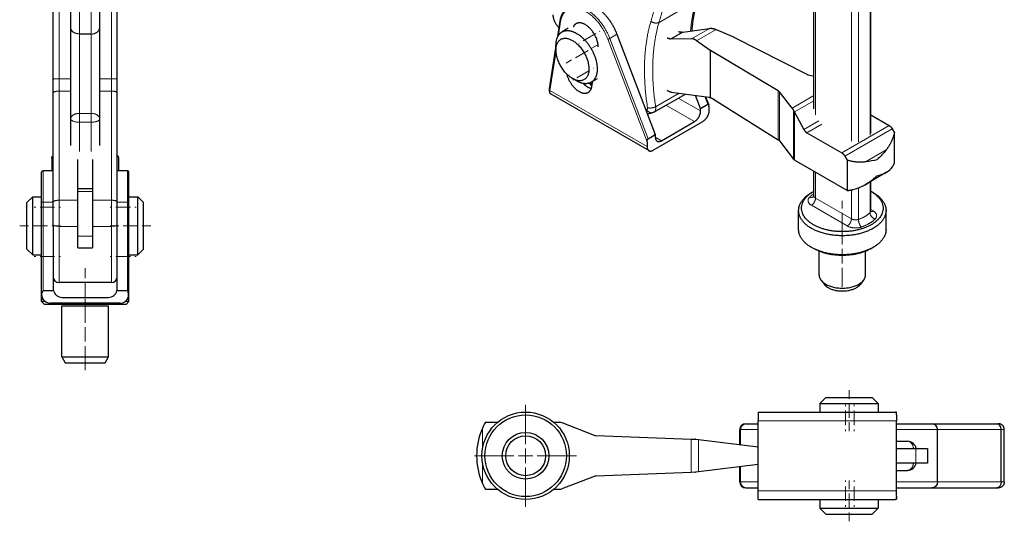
# Model space of a CAD drawing. Header units: millimetres. Extents: x 12 to 1167, y 3 to 830.
# Tile 5 of 6: x 829 to 1167, y 460 to 632. Entities that reach past the tile are written whole.
import ezdxf

# ---------------------------------------------------------------- set-up
doc = ezdxf.new("R2010")
doc.units = ezdxf.units.MM
doc.header["$MEASUREMENT"] = 0
doc.layers.add('Layer0000', color=7, linetype='Continuous', lineweight=20)

# ---------------------------------------------------------------- blocks, each defined once
blk = doc.blocks.new('DimBlk207')
at = {"layer": 'Layer0000', "color": 5, "linetype": 'Continuous', "lineweight": 5, "true_color": 0x0000ff}
for p, q in [((851.24, 543.43), (851.24, 546.93)), ((851.24, 536.93), (851.24, 541.93)), ((851.24, 535.43), (851.24, 531.93))]:
    blk.add_line(p, q, dxfattribs=at)
blk = doc.blocks.new('DimBlk208')
at = {"layer": 'Layer0000', "color": 5, "linetype": 'Continuous', "lineweight": 5, "true_color": 0x0000ff}
for p, q in [((851.24, 528.18), (851.24, 536.43)), ((851.24, 521.68), (851.24, 526.68)), ((851.24, 520.18), (851.24, 511.93))]:
    blk.add_line(p, q, dxfattribs=at)
blk = doc.blocks.new('DimBlk209')
at = {"layer": 'Layer0000', "color": 5, "linetype": 'Continuous', "lineweight": 5, "true_color": 0x0000ff}
for p, q in [((862.74, 561.43), (859.74, 561.43)), ((864.24, 561.43), (869.24, 561.43)), ((870.74, 561.43), (873.74, 561.43))]:
    blk.add_line(p, q, dxfattribs=at)
blk = doc.blocks.new('DimBlk210')
at = {"layer": 'Layer0000', "color": 5, "linetype": 'Continuous', "lineweight": 5, "true_color": 0x0000ff}
for p, q in [((831.74, 561.43), (828.74, 561.43)), ((833.24, 561.43), (838.24, 561.43)), ((839.74, 561.43), (842.74, 561.43))]:
    blk.add_line(p, q, dxfattribs=at)
blk = doc.blocks.new('DimBlk211')
at = {"layer": 'Layer0000', "color": 5, "linetype": 'Continuous', "lineweight": 5, "true_color": 0x0000ff}
for p, q in [((860.24, 567.89), (859.74, 567.89)), ((861.74, 567.89), (866.74, 567.89)), ((868.24, 567.89), (868.74, 567.89))]:
    blk.add_line(p, q, dxfattribs=at)
blk = doc.blocks.new('DimBlk212')
at = {"layer": 'Layer0000', "color": 5, "linetype": 'Continuous', "lineweight": 5, "true_color": 0x0000ff}
for p, q in [((834.24, 567.89), (833.74, 567.89)), ((835.74, 567.89), (840.74, 567.89)), ((842.24, 567.89), (842.74, 567.89))]:
    blk.add_line(p, q, dxfattribs=at)
blk = doc.blocks.new('DimBlk213')
at = {"layer": 'Layer0000', "color": 5, "linetype": 'Continuous', "lineweight": 5, "true_color": 0x0000ff}
for p, q in [((860.24, 550.89), (859.74, 550.89)), ((861.74, 550.89), (866.74, 550.89)), ((868.24, 550.89), (868.74, 550.89))]:
    blk.add_line(p, q, dxfattribs=at)
blk = doc.blocks.new('DimBlk214')
at = {"layer": 'Layer0000', "color": 5, "linetype": 'Continuous', "lineweight": 5, "true_color": 0x0000ff}
for p, q in [((834.24, 550.89), (833.74, 550.89)), ((835.74, 550.89), (840.74, 550.89)), ((842.24, 550.89), (842.74, 550.89))]:
    blk.add_line(p, q, dxfattribs=at)
blk = doc.blocks.new('ViewBlk37')
at = {"color": 7, "linetype": 'Continuous', "lineweight": 30}
for p, q in [((840.24, 611.83), (840.24, 652.46)), ((862.24, 611.83), (862.24, 652.46)), ((846.24, 629.52), (846.24, 638.27)), ((856.24, 629.52), (856.24, 638.27)), ((846.24, 598.15), (846.24, 629.52)), ((856.24, 598.15), (856.24, 629.52)), ((853.24, 627.3), (849.24, 627.3)), ((840.24, 607.1), (840.24, 611.83)), ((862.24, 607.1), (862.24, 611.83)), ((840.24, 569.57), (840.24, 607.1)), ((862.24, 569.57), (862.24, 607.1)), ((846.24, 588.99), (846.24, 598.15)), ((856.24, 588.99), (856.24, 598.15)), ((839.74, 584.7), (839.74, 584.74)), ((840.18, 585.4), (840.24, 585.4)), ((840.2, 585.4), (840.18, 585.4)), ((840.24, 585.4), (840.2, 585.4)), ((862.24, 585.4), (862.29, 585.4)), ((862.28, 585.4), (862.24, 585.4)), ((862.29, 585.4), (862.28, 585.4)), ((862.74, 584.7), (862.74, 584.74)), ((839.74, 584.7), (839.74, 580.34)), ((848.74, 574.23), (848.74, 584.2)), ((853.74, 584.2), (853.74, 574.23)), ((862.74, 580.34), (862.74, 584.7)), ((836.24, 569.51), (836.24, 579.84)), ((840.24, 580.34), (836.74, 580.34)), ((865.74, 580.34), (862.24, 580.34)), ((866.24, 569.51), (866.24, 579.84)), ((833.24, 571.43), (831.24, 569.43)), ((833.24, 571.43), (836.24, 571.43)), ((833.24, 561.43), (833.24, 571.43)), ((848.74, 574.23), (853.74, 574.23)), ((848.74, 573.23), (848.74, 574.23)), ((848.74, 557.93), (848.74, 573.23)), ((853.74, 574.23), (853.74, 573.23)), ((853.74, 573.23), (853.74, 557.93)), ((866.24, 571.43), (869.24, 571.43)), ((869.24, 571.43), (871.24, 569.43)), ((869.24, 561.43), (869.24, 571.43)), ((831.24, 561.43), (831.24, 569.43)), ((836.24, 537.89), (836.24, 569.51)), ((840.24, 561.81), (840.24, 569.57)), ((862.24, 539.89), (862.24, 569.57)), ((866.24, 537.89), (866.24, 569.51)), ((871.24, 561.43), (871.24, 569.43)), ((831.24, 553.43), (831.24, 561.43)), ((833.24, 551.43), (833.24, 561.43)), ((840.24, 561.81), (840.24, 539.89)), ((869.24, 551.43), (869.24, 561.43)), ((871.24, 553.43), (871.24, 561.43)), ((848.74, 553.93), (848.74, 557.93)), ((853.74, 557.93), (853.74, 553.93)), ((833.24, 551.43), (831.24, 553.43)), ((833.24, 551.43), (836.24, 551.43)), ((848.74, 553.93), (853.74, 553.93)), ((866.24, 551.43), (869.24, 551.43)), ((869.24, 551.43), (871.24, 553.43)), ((840.31, 543.43), (840.24, 543.43)), ((860.24, 541.97), (842.24, 541.97)), ((862.24, 543.43), (862.16, 543.43)), ((836.24, 535.43), (836.24, 537.89)), ((840.35, 539.09), (836.74, 539.09)), ((865.74, 539.09), (862.13, 539.09)), ((866.24, 535.43), (866.24, 537.89)), ((836.24, 535.43), (837.24, 534.43)), ((837.53, 535.43), (836.24, 535.43)), ((865.24, 534.43), (837.24, 534.43)), ((863.24, 534.89), (839.24, 534.89)), ((843.24, 536.89), (859.24, 536.89)), ((866.24, 535.43), (864.95, 535.43)), ((865.24, 534.43), (866.24, 535.43)), ((843.24, 516.43), (843.24, 533.93)), ((843.24, 533.93), (859.24, 533.93)), ((859.24, 516.43), (859.24, 533.93)), ((843.24, 516.43), (844.39, 514.43)), ((843.24, 516.43), (859.24, 516.43)), ((844.39, 514.43), (858.08, 514.43)), ((858.08, 514.43), (859.24, 516.43))]:
    blk.add_line(p, q, dxfattribs=at)
at = {"color": 7, "linetype": 'Continuous', "lineweight": 5}
for p, q in [((842.24, 611.88), (842.24, 651.43)), ((860.24, 611.88), (860.24, 651.43)), ((849.24, 627.3), (849.24, 636.13)), ((853.24, 627.3), (853.24, 636.13)), ((849.24, 600.05), (849.24, 627.3)), ((853.24, 600.05), (853.24, 627.3)), ((846.24, 611.88), (842.24, 611.88)), ((842.24, 607.7), (842.24, 611.88)), ((860.24, 611.88), (856.24, 611.88)), ((860.24, 607.7), (860.24, 611.88)), ((846.24, 607.7), (842.24, 607.7)), ((842.24, 570.23), (842.24, 607.7)), ((860.24, 607.7), (856.24, 607.7)), ((860.24, 570.23), (860.24, 607.7)), ((849.24, 597.02), (849.24, 600.05)), ((853.24, 600.05), (849.24, 600.05)), ((853.24, 597.02), (853.24, 600.05)), ((849.24, 586.99), (849.24, 597.02)), ((853.24, 597.02), (849.24, 597.02)), ((853.24, 586.99), (853.24, 597.02)), ((839.87, 585.23), (839.87, 580.34)), ((840.2, 585.4), (840.24, 585.4)), ((862.24, 585.4), (862.28, 585.4)), ((862.6, 580.34), (862.6, 585.23)), ((836.74, 569.6), (836.74, 580.34)), ((865.74, 569.6), (865.74, 580.34)), ((848.74, 573.23), (853.74, 573.23)), ((836.74, 539.09), (836.74, 569.6)), ((840.24, 569.6), (836.74, 569.6)), ((848.74, 570.23), (842.24, 570.23)), ((842.24, 561.27), (842.24, 570.23)), ((860.24, 570.23), (853.74, 570.23)), ((860.24, 561.27), (860.24, 570.23)), ((865.74, 569.6), (862.24, 569.6)), ((865.74, 539.09), (865.74, 569.6)), ((848.74, 561.27), (842.24, 561.27)), ((842.24, 541.97), (842.24, 561.27)), ((860.24, 561.27), (853.74, 561.27)), ((860.24, 541.97), (860.24, 561.27)), ((848.74, 557.93), (853.74, 557.93))]:
    blk.add_line(p, q, dxfattribs=at)
at = {"color": 7, "linetype": 'Continuous', "lineweight": 30}
for centre, radius, start, end in [((836.74, 579.84), 0.5, 90, 180), ((865.74, 579.84), 0.5, 0, 90), ((842.24, 543.97), 2, 180, 270), ((860.24, 543.97), 2, 270, 0), ((839.24, 537.89), 3, 180, 228.0444), ((843.24, 539.89), 3, 180, 195.466), ((843.24, 539.89), 3, 195.466, 270), ((859.24, 539.89), 3, 270, 344.534), ((859.24, 539.89), 3, 344.534, 0), ((863.24, 537.89), 3, 311.9556, 0), ((839.24, 537.89), 3, 228.0444, 270), ((863.24, 537.89), 3, 270, 311.9556)]:
    blk.add_arc(centre, radius, start, end, dxfattribs=at)
for points in [[(849.24, 627.3), (847.58, 627.3), (846.24, 628.3), (846.24, 629.52)], [(853.24, 627.3), (854.9, 627.3), (856.24, 628.3), (856.24, 629.52)], [(839.74, 584.74), (839.74, 584.96), (839.78, 585.12), (839.87, 585.23)], [(862.74, 584.74), (862.73, 584.96), (862.7, 585.12), (862.6, 585.23)], [(837.23, 535.66), (836.59, 536.24), (836.24, 537.1), (836.35, 537.95)], [(865.24, 535.66), (865.88, 536.24), (866.24, 537.1), (866.13, 537.95)]]:
    blk.add_open_spline(points, degree=3, dxfattribs=at)
at = {"color": 7, "linetype": 'Continuous', "lineweight": 5}
for points, weights in [([(840.24, 611.83), (840.24, 611.88), (842.24, 611.88)], [1, 0.707106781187, 1]), ([(862.24, 611.83), (862.24, 611.88), (860.24, 611.88)], [1, 0.707106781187, 1]), ([(840.24, 607.1), (840.24, 607.7), (842.24, 607.7)], [1, 0.707106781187, 1]), ([(862.24, 607.1), (862.24, 607.7), (860.24, 607.7)], [1, 0.707106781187, 1]), ([(846.24, 598.15), (846.24, 600.05), (849.24, 600.05)], [1, 0.707106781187, 1]), ([(856.24, 598.15), (856.24, 600.05), (853.24, 600.05)], [1, 0.707106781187, 1]), ([(846.24, 598.15), (846.24, 597.02), (849.24, 597.02)], [1, 0.707106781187, 1]), ([(856.24, 598.15), (856.24, 597.02), (853.24, 597.02)], [1, 0.707106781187, 1]), ([(836.24, 569.51), (836.24, 569.6), (836.74, 569.6)], [1, 0.707106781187, 1]), ([(840.24, 569.57), (840.24, 570.23), (842.24, 570.23)], [1, 0.707106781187, 1]), ([(862.24, 569.57), (862.24, 570.23), (860.24, 570.23)], [1, 0.707106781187, 1]), ([(866.24, 569.51), (866.24, 569.6), (865.74, 569.6)], [1, 0.707106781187, 1]), ([(840.24, 561.81), (840.24, 561.27), (842.24, 561.27)], [1, 0.707106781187, 1]), ([(862.24, 561.81), (862.24, 561.27), (860.24, 561.27)], [1, 0.707106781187, 1]), ([(836.24, 537.89), (836.24, 537.92), (836.35, 537.95)], [1, 0.873198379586, 0.856188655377]), ([(866.24, 537.89), (866.24, 537.92), (866.13, 537.95)], [1, 0.873198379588, 0.856188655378])]:
    blk.add_rational_spline(points, weights, degree=2, dxfattribs=at)
at = {"color": 7, "linetype": 'Continuous', "lineweight": 30}
for points, weights in [([(840.18, 585.4), (840.02, 585.4), (839.87, 585.23)], [0.995078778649, 0.953741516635, 0.954473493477]), ([(862.6, 585.23), (862.46, 585.4), (862.29, 585.4)], [0.954473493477, 0.953741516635, 0.995078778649])]:
    blk.add_rational_spline(points, weights, degree=2, dxfattribs=at)
for points in [[(836.35, 537.95), (836.38, 538.22), (836.52, 538.92), (836.67, 539.08), (836.74, 539.09)], [(866.13, 537.95), (866.09, 538.22), (865.96, 538.92), (865.8, 539.08), (865.74, 539.09)]]:
    blk.add_open_spline(points, degree=3, knots=[0, 0, 0, 0, 1, 1.248732, 1.248732, 1.248732, 1.248732], dxfattribs=at)
for name in ['DimBlk212', 'DimBlk211', 'DimBlk210', 'DimBlk209', 'DimBlk214', 'DimBlk213', 'DimBlk207', 'DimBlk208']:
    blk.add_blockref(name, (0, 0))
blk = doc.blocks.new('DimBlk215')
at = {"layer": 'Layer0000', "color": 5, "linetype": 'Continuous', "lineweight": 5, "true_color": 0x0000ff}
for p, q in [((1111.12, 567.44), (1111.12, 570.02)), ((1111.12, 560.94), (1111.12, 565.94)), ((1111.12, 559.44), (1111.12, 556.86))]:
    blk.add_line(p, q, dxfattribs=at)
blk = doc.blocks.new('DimBlk216')
at = {"layer": 'Layer0000', "color": 5, "linetype": 'Continuous', "lineweight": 5, "true_color": 0x0000ff}
for p, q in [((1111.12, 554.99), (1111.12, 561.45)), ((1111.12, 548.49), (1111.12, 553.49)), ((1111.12, 546.99), (1111.12, 540.53))]:
    blk.add_line(p, q, dxfattribs=at)
blk = doc.blocks.new('DimBlk217')
at = {"layer": 'Layer0000', "color": 5, "linetype": 'Continuous', "lineweight": 5, "true_color": 0x0000ff}
for p, q in [((1026.46, 627.44), (1022.13, 624.94)), ((1027.76, 628.19), (1027.87, 628.26)), ((1020.83, 624.19), (1020.71, 624.13))]:
    blk.add_line(p, q, dxfattribs=at)
blk = doc.blocks.new('DimBlk218')
at = {"layer": 'Layer0000', "color": 5, "linetype": 'Continuous', "lineweight": 5, "true_color": 0x0000ff}
for p, q in [((1025.64, 615.54), (1025.75, 615.6)), ((1024.34, 614.79), (1020.01, 612.29)), ((1018.71, 611.54), (1018.59, 611.47))]:
    blk.add_line(p, q, dxfattribs=at)
blk = doc.blocks.new('DimBlk219')
at = {"layer": 'Layer0000', "color": 5, "linetype": 'Continuous', "lineweight": 5, "true_color": 0x0000ff}
for p, q in [((1025.13, 622.39), (1027.01, 623.48)), ((1023.83, 621.64), (1019.5, 619.14)), ((1018.2, 618.39), (1016.32, 617.3))]:
    blk.add_line(p, q, dxfattribs=at)
blk = doc.blocks.new('ViewBlk38')
at = {"color": 7, "linetype": 'Continuous', "lineweight": 30}
for p, q in [((1101.34, 601.59), (1101.34, 782.42)), ((1120.89, 593.16), (1120.89, 777.2)), ((1013.43, 626.41), (1014.29, 631.86)), ((1017.02, 629.25), (1014.9, 628.03)), ((1056.36, 627.93), (1065.49, 629.23)), ((1067.76, 628.86), (1073.79, 626.28)), ((1033.76, 627.2), (1046.92, 592.75)), ((1056.36, 627.93), (1052.17, 625.51)), ((1059.3, 625.66), (1052.17, 625.51)), ((1073.91, 626.23), (1098.99, 613.46)), ((1010.63, 608.51), (1012.83, 622.54)), ((1012.83, 621.82), (1012.83, 623.45)), ((1065.79, 621.67), (1061.08, 625.01)), ((1089.14, 607.77), (1065.9, 621.6)), ((1019.9, 611.2), (1018.48, 612.02)), ((1027.02, 611.93), (1024.9, 610.71)), ((1099.54, 613.26), (1101.34, 612.84)), ((1025.15, 609.29), (1025.43, 611.02)), ((1044.71, 587.26), (1011.14, 606.65)), ((1046.46, 600.48), (1057.25, 606.7)), ((1052.48, 607.36), (1065.25, 605.61)), ((1062.48, 601.73), (1060.76, 606.22)), ((1064.18, 605.75), (1065.24, 602.99)), ((1093.94, 601.88), (1089.5, 607.46)), ((1062.48, 601.73), (1064.95, 603.16)), ((1062.48, 600.88), (1062.48, 601.73)), ((1065.3, 602.53), (1065.3, 600.88)), ((1066.91, 604.95), (1089.14, 590.99)), ((1046.46, 600.48), (1046.08, 600.3)), ((1094.72, 600.48), (1094.69, 600.53)), ((1094.72, 600.48), (1097.91, 594.55)), ((1120.89, 599.52), (1127.22, 595.87)), ((1046.21, 587.41), (1063.18, 597.21)), ((1049.04, 590.68), (1060.36, 597.21)), ((1044.45, 591.32), (1046.92, 592.75)), ((1046.92, 592.75), (1046.92, 591.9)), ((1098.96, 593.4), (1110.95, 586.48)), ((1128.25, 594.75), (1129.02, 593.34)), ((1129.02, 582.91), (1129.02, 593.34)), ((1044.09, 590.29), (1044.09, 588.63)), ((1089.5, 590.67), (1094.31, 584.37)), ((1111.99, 585.36), (1112.76, 583.96)), ((1112.76, 573.52), (1094.72, 584.02)), ((1112.76, 583.96), (1112.76, 573.52)), ((1101.34, 571.77), (1101.34, 580.17)), ((1126.29, 579.83), (1118.92, 575.57)), ((1120.89, 566.54), (1120.89, 576.71)), ((1100.51, 572.83), (1101.22, 573.24)), ((1120.89, 573.31), (1121.01, 573.24)), ((1121.72, 572.83), (1121.01, 573.24)), ((1096.12, 560.17), (1096.12, 566.7)), ((1120.97, 566.26), (1120.96, 566.26)), ((1126.12, 560.17), (1126.12, 566.7)), ((1101.22, 553.64), (1100.51, 554.05)), ((1103.12, 544.66), (1103.12, 552.72)), ((1119.12, 544.66), (1119.12, 552.72)), ((1121.72, 554.05), (1121.01, 553.64)), ((1103.81, 542.77), (1104.87, 541.41)), ((1118.42, 542.77), (1117.36, 541.41))]:
    blk.add_line(p, q, dxfattribs=at)
at = {"color": 7, "linetype": 'Continuous', "lineweight": 5}
for p, q in [((1101.92, 599.5), (1101.92, 781.61)), ((1114.23, 590.47), (1114.23, 774.5)), ((1116.65, 590.29), (1116.65, 774.32)), ((1120.62, 592.58), (1120.62, 776.62)), ((1048.2, 631.3), (1060.93, 638.65)), ((1013.69, 626.86), (1014.43, 631.58)), ((1065.49, 629.23), (1059.3, 625.66)), ((1067.76, 628.86), (1061.08, 625.01)), ((1030.63, 625.54), (1044.09, 590.29)), ((1031.29, 625.77), (1033.76, 627.2)), ((1031.29, 625.77), (1044.45, 591.32)), ((1010.72, 607.9), (1012.84, 621.42)), ((1065.79, 605.47), (1065.79, 621.67)), ((1065.9, 605.43), (1065.9, 621.6)), ((1044.09, 588.63), (1010.72, 607.9)), ((1047.04, 602.35), (1055.1, 607)), ((1062.48, 600.88), (1054.82, 605.3)), ((1063.95, 605.79), (1064.95, 603.16)), ((1089.14, 590.99), (1089.14, 607.77)), ((1089.5, 590.67), (1089.5, 607.46)), ((1101.34, 606.15), (1093.94, 601.88)), ((1060.36, 597.21), (1050.58, 602.85)), ((1101.34, 604.36), (1094.69, 600.53)), ((1094.31, 584.37), (1094.31, 601.26)), ((1094.72, 584.02), (1094.72, 600.48)), ((1103, 597.49), (1097.91, 594.55)), ((1104.05, 596.34), (1098.96, 593.4)), ((1127.22, 595.87), (1110.95, 586.48)), ((1049.04, 590.68), (1046.92, 591.9)), ((1128.25, 594.75), (1111.99, 585.36)), ((1126.16, 587.49), (1119.13, 583.42)), ((1101.92, 570.95), (1101.92, 579.83)), ((1120.62, 565.96), (1120.62, 576.55)), ((1114.23, 563.85), (1114.23, 573.79)), ((1116.65, 563.66), (1116.65, 574.47)), ((1100.51, 568.5), (1112.81, 561.4)), ((1101.92, 570.95), (1114.23, 563.85)), ((1121.72, 566.54), (1120.89, 567.02))]:
    blk.add_line(p, q, dxfattribs=at)
for points, weights in [([(1049.77, 648.01), (1047.79, 639.7), (1045.43, 631.73)], [1, 0.999713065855, 1]), ([(1052.56, 647.65), (1050.58, 639.3), (1048.2, 631.3)], [1, 0.999713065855, 1]), ([(1060.93, 638.65), (1059.5, 633.85), (1059.01, 628.31)], [1, 0.988839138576, 0.986396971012]), ([(1014.43, 631.58), (1014.26, 631.71), (1014.29, 631.86)], [1, 0.836441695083, 0.855552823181]), ([(1045.43, 631.73), (1041.62, 618.89), (1044.24, 602.01)], [1, 0.971425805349, 1]), ([(1045.43, 631.73), (1046.79, 630.48), (1048.2, 631.3)], [1, 0.707106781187, 1]), ([(1048.2, 631.3), (1044.49, 618.8), (1047.04, 602.35)], [1, 0.971425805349, 1]), ([(1030.63, 625.54), (1030.93, 625.56), (1031.29, 625.77)], [1, 0.707106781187, 1]), ([(1025.25, 609.93), (1024.97, 610.26), (1024.69, 610.6)], [0.966202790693, 0.96325790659, 0.960645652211]), ([(1010.72, 607.9), (1010.6, 607.99), (1010.58, 608.11)], [1, 0.873198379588, 0.856188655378]), ([(1044.24, 602.01), (1044.32, 601.48), (1043.99, 601.37)], [1, 0.856417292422, 1]), ([(1044.24, 602.01), (1045.63, 601.53), (1047.04, 602.35)], [1, 0.707106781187, 1]), ([(1047.04, 602.35), (1047.26, 600.94), (1046.46, 600.48)], [1, 0.870829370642, 0.974069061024]), ([(1043.99, 601.37), (1043.83, 601.31), (1043.67, 601.26)], [1, 0.997018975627, 0.9941863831]), ([(1043.99, 601.37), (1044.76, 599.83), (1046.08, 600.3)], [1, 0.736749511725, 0.946714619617]), ([(1099.88, 571.3), (1098.33, 569.76), (1100.51, 568.5)], [1, 0.792324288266, 1]), ([(1101.34, 572.47), (1100.51, 571.92), (1099.88, 571.3)], [0.984470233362, 0.987618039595, 1]), ([(1099.88, 571.3), (1100.75, 571), (1101.26, 571.49)], [1, 0.828036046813, 0.857999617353]), ([(1101.34, 571.77), (1101.34, 571.29), (1101.92, 570.95)], [0.899913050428, 0.876426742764, 1]), ([(1100.51, 568.5), (1101.92, 569.32), (1101.92, 570.95)], [1, 0.707106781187, 1]), ([(1116.65, 563.66), (1119.16, 564.51), (1120.62, 565.96)], [1, 0.966794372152, 1]), ([(1120.62, 565.96), (1120.89, 566.23), (1120.89, 566.54)], [1, 0.915897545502, 0.899913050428]), ([(1122.35, 563.75), (1120.62, 564.33), (1120.62, 565.96)], [1, 0.707106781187, 1]), ([(1121.72, 566.54), (1121.28, 566.29), (1120.92, 566.37)], [1, 0.885504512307, 0.860524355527]), ([(1122.35, 563.75), (1123.9, 565.28), (1121.72, 566.54)], [1, 0.792324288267, 1]), ([(1112.81, 561.4), (1114.23, 562.21), (1114.23, 563.85)], [1, 0.707106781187, 1]), ([(1112.81, 561.4), (1114.99, 560.14), (1117.65, 561.03)], [1, 0.792324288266, 1]), ([(1114.23, 563.85), (1115.32, 563.22), (1116.65, 563.66)], [1, 0.792324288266, 1]), ([(1117.65, 561.03), (1116.65, 562.03), (1116.65, 563.66)], [1, 0.707106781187, 1]), ([(1117.65, 561.03), (1120.62, 562.03), (1122.35, 563.75)], [1, 0.966794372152, 1])]:
    blk.add_rational_spline(points, weights, degree=2, dxfattribs=at)
at = {"color": 7, "linetype": 'Continuous', "lineweight": 30}
for points, degree, knots in [([(1059.53, 628.38), (1059.84, 632.38), (1061.01, 637.71), (1061.49, 639.32)], 2, [0.5850204, 0.5850204, 0.5850204, 0.8663655, 1, 1, 1]), ([(1014.29, 631.86), (1014.47, 633.03), (1015.17, 634.52), (1016.12, 635.79), (1016.97, 636.29)], 2, [0, 0, 0, 0.38694, 0.606411, 1, 1, 1]), ([(1065.24, 602.99), (1065.2, 603.08), (1065.07, 603.21), (1064.95, 603.16)], 2, [0.5018542, 0.5018542, 0.5018542, 0.7447513, 1, 1, 1]), ([(1044.09, 590.29), (1044.09, 590.53), (1044.19, 590.94), (1044.33, 591.24), (1044.45, 591.32)], 2, [0, 0, 0, 0.483874, 0.744751, 1, 1, 1]), ([(1114.89, 573.93), (1115.83, 574.14), (1117.25, 574.67), (1118.51, 575.33), (1118.93, 575.57)], 3, [0, 0, 0, 0, 0.4346481, 0.6516751, 0.6516751, 0.6516751, 0.6516751]), ([(1101.27, 571.49), (1101.27, 571.49), (1101.33, 571.61), (1101.34, 571.77)], 2, [0, 0, 0, 0.37427, 1, 1, 1]), ([(1120.97, 566.26), (1120.96, 566.26), (1120.9, 566.42), (1120.89, 566.54)], 2, [0, 0, 0, 0.473377, 1, 1, 1])]:
    blk.add_open_spline(points, degree=degree, knots=knots, dxfattribs=at)
at = {"color": 7, "linetype": 'Continuous', "lineweight": 5}
for points, weights, knots in [([(1014.43, 631.58), (1015.43, 638.03), (1021.51, 635.76), (1027.59, 633.5), (1030.63, 625.54)], [1, 0.816410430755, 1, 0.816410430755, 1], [0, 0, 0, 0.5, 0.5, 1, 1, 1]), ([(1016.97, 636.29), (1018.99, 637.45), (1021.8, 636.4), (1028.13, 634.05), (1031.29, 625.77)], [0.908212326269, 0.909013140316, 1, 0.816410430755, 1], [0.2522004, 0.2522004, 0.2522004, 0.5, 0.5, 1, 1, 1])]:
    blk.add_rational_spline(points, weights, degree=2, knots=knots, dxfattribs=at)
at = {"color": 7, "linetype": 'Continuous', "lineweight": 30}
for points, weights, knots in [([(1019.44, 637.71), (1021.46, 638.88), (1024.28, 637.83), (1030.6, 635.48), (1033.76, 627.2)], [0.908212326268, 0.909013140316, 1, 0.816410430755, 1], [0.2522004, 0.2522004, 0.2522004, 0.5, 0.5, 1, 1, 1]), ([(1027.33, 622.92), (1027.25, 627.3), (1023.53, 630.09), (1021.31, 631.75), (1019.73, 630.83)], [0.930800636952, 0.737083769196, 1, 0.824758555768, 0.852381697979], [0.0657998, 0.0657998, 0.0657998, 0.5, 0.5, 0.7894073, 0.7894073, 0.7894073]), ([(1012.83, 621.82), (1012.83, 628.35), (1018.48, 625.08), (1024.14, 621.82), (1024.14, 615.29), (1024.14, 608.75), (1018.48, 612.02), (1018.48, 612.02)], [1, 0.707106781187, 1, 0.707106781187, 1, 0.707106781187, 0.999997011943, 0.999994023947], [0, 0, 0, 0.25, 0.25, 0.5, 0.5, 0.75, 0.7500026, 0.7500026, 0.7500026]), ([(1014.9, 628.03), (1016.97, 629.22), (1019.9, 627.53), (1026.97, 623.45), (1026.97, 615.29), (1026.97, 611.9), (1024.9, 610.71)], [0.853553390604, 0.85355466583, 1, 0.707106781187, 1, 0.853552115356, 0.853553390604], [0.1250011, 0.1250011, 0.1250011, 0.25, 0.25, 0.5, 0.5, 0.6250011, 0.6250011, 0.6250011]), ([(1016.53, 613.55), (1017.36, 610.15), (1019.99, 608.1), (1022.27, 606.32), (1023.91, 607.26)], [0.8720781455, 0.801468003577, 1, 0.822622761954, 0.86008617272], [0.1610847, 0.1610847, 0.1610847, 0.5, 0.5, 0.8028019, 0.8028019, 0.8028019]), ([(1024.9, 610.71), (1022.83, 609.51), (1019.9, 611.2), (1019.9, 611.2)], [0.853553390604, 0.85355466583, 0.999997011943, 0.999994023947], [0.6250011, 0.6250011, 0.6250011, 0.75, 0.7500026, 0.7500026, 0.7500026]), ([(1022.13, 610.33), (1022.47, 610.01), (1022.81, 609.73), (1023.92, 608.87), (1024.99, 608.66)], [0.943249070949, 0.968164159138, 1, 0.905373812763, 0.871890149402], [0.4456528, 0.4456528, 0.4456528, 0.5, 0.5, 0.661537, 0.661537, 0.661537]), ([(1101.22, 573.24), (1101.22, 573.24), (1101.28, 573.27), (1101.34, 573.31)], [0.999994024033, 0.999997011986, 0.997500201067, 0.995043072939], [0.24999745, 0.24999745, 0.24999745, 0.25, 0.252133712, 0.252133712, 0.252133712]), ([(1121.01, 573.24), (1130.91, 567.52), (1121.01, 561.81), (1111.12, 556.09), (1101.22, 561.81)], [0.999994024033, 0.7071097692, 1, 0.707106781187, 1], [0.5000026, 0.5000026, 0.5000026, 0.75, 0.75, 1, 1, 1]), ([(1126.12, 566.7), (1126.12, 563.12), (1121.72, 560.58), (1111.12, 554.46), (1100.51, 560.58)], [0.853553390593, 0.853553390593, 1, 0.707106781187, 1], [0.625, 0.625, 0.625, 0.75, 0.75, 1, 1, 1]), ([(1121.72, 554.05), (1121.72, 554.05), (1111.12, 547.93), (1100.51, 554.05)], [0.999994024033, 0.999997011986, 0.707106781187, 1], [0.7499974, 0.7499974, 0.7499974, 0.75, 1, 1, 1]), ([(1121.01, 553.64), (1121.01, 553.64), (1111.12, 547.93), (1101.22, 553.64)], [0.999994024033, 0.999997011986, 0.707106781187, 1], [0.7499974, 0.7499974, 0.7499974, 0.75, 1, 1, 1]), ([(1105.46, 541.39), (1111.12, 538.13), (1116.77, 541.39), (1117.82, 542), (1118.42, 542.77)], [1, 0.707106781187, 1, 0.92900830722, 0.892430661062], [0, 0, 0, 0.25, 0.25, 0.3105952, 0.3105952, 0.3105952]), ([(1106.28, 540.23), (1111.12, 537.44), (1115.96, 540.23), (1116.85, 540.75), (1117.36, 541.41)], [1, 0.707106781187, 1, 0.92900830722, 0.892430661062], [0, 0, 0, 0.25, 0.25, 0.3105952, 0.3105952, 0.3105952])]:
    blk.add_rational_spline(points, weights, degree=2, knots=knots, dxfattribs=at)
for points, weights in [([(1011.77, 633.87), (1011.77, 631.32), (1013.91, 629.46)], [1, 0.754804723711, 0.917230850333]), ([(1019.73, 630.83), (1019.1, 630.47), (1018.76, 629.72)], [0.852381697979, 0.863825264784, 0.910085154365]), ([(1065.49, 629.23), (1066.54, 629.38), (1067.76, 628.86)], [1, 0.96886698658, 1]), ([(1012.83, 623.45), (1012.83, 626.83), (1014.9, 628.03)], [1, 0.853552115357, 0.853553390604]), ([(1052.17, 625.51), (1051.58, 625.67), (1050.98, 625.92)], [1, 0.986809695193, 0.976383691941]), ([(1054.84, 628.15), (1055.61, 628), (1056.36, 627.93)], [0.976383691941, 0.986809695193, 1]), ([(1061.08, 625.01), (1060.13, 625.68), (1059.3, 625.66)], [1, 0.96886698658, 1]), ([(1018.48, 612.02), (1012.83, 615.29), (1012.83, 621.82)], [0.999994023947, 0.707109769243, 1]), ([(1023.91, 607.26), (1024.9, 607.84), (1025.15, 609.29)], [0.86008617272, 0.884484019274, 1]), ([(1051.04, 607.98), (1051.79, 607.45), (1052.48, 607.36)], [0.997609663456, 0.979007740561, 1]), ([(1065.25, 605.61), (1065.52, 605.57), (1065.79, 605.47)], [1, 0.991670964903, 0.98928986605]), ([(1065.9, 605.43), (1066.4, 605.27), (1066.91, 604.95)], [0.988611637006, 0.98654579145, 1]), ([(1094.31, 601.26), (1094.13, 601.64), (1093.94, 601.88)], [0.954473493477, 0.95369919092, 1]), ([(1060.36, 597.21), (1062.48, 598.43), (1062.48, 600.88)], [1, 0.707106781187, 1]), ([(1065.3, 600.88), (1065.3, 598.43), (1063.18, 597.21)], [1, 0.707106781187, 1]), ([(1127.22, 595.87), (1127.83, 595.51), (1128.25, 594.75)], [1, 0.916510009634, 1]), ([(1046.92, 591.9), (1046.92, 590.89), (1047.54, 590.53)], [1, 0.853552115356, 0.853553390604]), ([(1097.91, 594.55), (1098.33, 593.77), (1098.96, 593.4)], [1, 0.913703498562, 1]), ([(1129.02, 593.34), (1128.07, 589.86), (1126.16, 587.49)], [0.904117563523, 0.913061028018, 0.942984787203]), ([(1044.09, 588.63), (1044.09, 587.62), (1044.71, 587.26)], [1, 0.853552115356, 0.853553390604]), ([(1047.54, 590.53), (1048.16, 590.17), (1049.04, 590.68)], [0.853553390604, 0.85355466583, 1]), ([(1044.71, 587.26), (1045.33, 586.9), (1046.21, 587.41)], [0.853553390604, 0.85355466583, 1]), ([(1110.95, 586.48), (1111.57, 586.12), (1111.99, 585.36)], [1, 0.916510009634, 1]), ([(1119.13, 583.42), (1116.16, 582.98), (1112.76, 583.96)], [0.942984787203, 0.913061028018, 0.904117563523]), ([(1128.32, 581.68), (1128.72, 582.29), (1129.02, 582.91)], [0.911860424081, 0.906942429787, 0.904117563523]), ([(1096.12, 566.7), (1096.12, 570.29), (1100.51, 572.83)], [0.853553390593, 0.853553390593, 0.999994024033]), ([(1101.22, 561.81), (1091.32, 567.52), (1101.22, 573.24)], [1, 0.7071097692, 0.999994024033]), ([(1112.76, 573.52), (1113.84, 573.69), (1114.89, 573.93)], [0.904117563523, 0.906942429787, 0.911860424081]), ([(1121.72, 572.83), (1126.12, 570.29), (1126.12, 566.7)], [0.999994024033, 0.853553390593, 0.853553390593]), ([(1100.51, 560.58), (1096.12, 563.12), (1096.12, 566.7)], [1, 0.853553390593, 0.853553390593]), ([(1100.51, 554.05), (1096.12, 556.59), (1096.12, 560.17)], [1, 0.853553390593, 0.853553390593]), ([(1126.12, 560.17), (1126.12, 556.59), (1121.72, 554.05)], [0.853553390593, 0.853553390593, 0.999994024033]), ([(1103.12, 544.66), (1103.12, 543.67), (1103.81, 542.77)], [0.853553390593, 0.853553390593, 0.892430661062]), ([(1118.42, 542.77), (1119.12, 543.67), (1119.12, 544.66)], [0.892430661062, 0.853553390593, 0.853553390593]), ([(1103.81, 542.77), (1104.42, 542), (1105.46, 541.39)], [0.892430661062, 0.92900830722, 1]), ([(1104.87, 541.41), (1105.38, 540.75), (1106.28, 540.23)], [0.892430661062, 0.92900830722, 1])]:
    blk.add_rational_spline(points, weights, degree=2, dxfattribs=at)
for points, degree in [([(1073.79, 626.28), (1073.85, 626.26), (1073.91, 626.23)], 2), ([(1065.9, 621.6), (1065.84, 621.63), (1065.79, 621.67)], 2), ([(1098.99, 613.46), (1099.24, 613.33), (1099.54, 613.26)], 2), ([(1010.58, 608.11), (1010.59, 608.21), (1010.61, 608.36), (1010.63, 608.51)], 3), ([(1025.17, 609.42), (1024.74, 609.92), (1024.32, 610.44)], 2), ([(1011.08, 606.68), (1010.71, 606.92), (1010.51, 607.44), (1010.58, 608.11)], 3), ([(1011.14, 606.65), (1011.11, 606.66), (1011.08, 606.68)], 2), ([(1065.9, 605.43), (1065.84, 605.45), (1065.79, 605.47)], 2), ([(1089.5, 607.46), (1089.36, 607.63), (1089.14, 607.77)], 2), ([(1065.3, 602.53), (1065.31, 602.79), (1065.24, 602.99)], 2), ([(1046.08, 600.3), (1045.18, 599.98), (1044.22, 599.82)], 2), ([(1094.69, 600.53), (1094.56, 600.79), (1094.42, 601.03), (1094.31, 601.26)], 3), ([(1089.5, 590.67), (1089.36, 590.85), (1089.14, 590.99)], 2), ([(1126.16, 587.49), (1125.25, 586.35), (1124.2, 585.2), (1123.02, 584.13)], 3), ([(1094.72, 584.02), (1094.46, 584.18), (1094.31, 584.37)], 2), ([(1123.02, 584.13), (1121.85, 583.84), (1120.55, 583.64), (1119.13, 583.42)], 3), ([(1126.29, 579.83), (1127.06, 580.27), (1127.78, 580.88), (1128.32, 581.68)], 3), ([(1118.93, 575.57), (1120.42, 576.44), (1121.8, 577.49), (1123.02, 578.62)], 3), ([(1123.02, 578.62), (1124.25, 578.91), (1125.35, 579.28), (1126.29, 579.83)], 3)]:
    blk.add_open_spline(points, degree=degree, dxfattribs=at)
at = {"color": 7, "linetype": 'Continuous', "lineweight": 5}
blk.add_open_spline([(1011.14, 606.65), (1010.93, 606.77), (1010.65, 607.36), (1010.72, 607.9)], degree=2, knots=[0.0631608, 0.0631608, 0.0631608, 0.439202, 1, 1, 1], dxfattribs=at)
for name in ['DimBlk217', 'DimBlk219', 'DimBlk218', 'DimBlk215', 'DimBlk216']:
    blk.add_blockref(name, (0, 0))
blk = doc.blocks.new('DimBlk220')
at = {"layer": 'Layer0000', "color": 5, "linetype": 'Continuous', "lineweight": 5, "true_color": 0x0000ff}
for p, q in [((1113.41, 471), (1113.41, 474)), ((1113.41, 469.5), (1113.41, 464.5)), ((1113.41, 463), (1113.41, 460))]:
    blk.add_line(p, q, dxfattribs=at)
blk = doc.blocks.new('DimBlk221')
at = {"layer": 'Layer0000', "color": 5, "linetype": 'Continuous', "lineweight": 5, "true_color": 0x0000ff}
for p, q in [((1113.41, 502), (1113.41, 505)), ((1113.41, 500.5), (1113.41, 495.5)), ((1113.41, 494), (1113.41, 491))]:
    blk.add_line(p, q, dxfattribs=at)
blk = doc.blocks.new('DimBlk222')
at = {"layer": 'Layer0000', "color": 5, "linetype": 'Continuous', "lineweight": 5, "true_color": 0x0000ff}
for p, q in [((1002.41, 486.5), (1002.41, 500)), ((1002.41, 480), (1002.41, 485)), ((998.41, 482.5), (984.91, 482.5)), ((999.91, 482.5), (1004.91, 482.5)), ((1006.41, 482.5), (1019.91, 482.5)), ((1002.41, 478.5), (1002.41, 465))]:
    blk.add_line(p, q, dxfattribs=at)
blk = doc.blocks.new('DimBlk223')
at = {"layer": 'Layer0000', "color": 5, "linetype": 'Continuous', "lineweight": 5, "true_color": 0x0000ff}
for p, q in [((1112.2, 473.5), (1112.2, 474)), ((1112.2, 472), (1112.2, 467)), ((1112.2, 465.5), (1112.2, 465))]:
    blk.add_line(p, q, dxfattribs=at)
blk = doc.blocks.new('DimBlk224')
at = {"layer": 'Layer0000', "color": 5, "linetype": 'Continuous', "lineweight": 5, "true_color": 0x0000ff}
for p, q in [((1112.2, 499.5), (1112.2, 500)), ((1112.2, 498), (1112.2, 493)), ((1112.2, 491.5), (1112.2, 491))]:
    blk.add_line(p, q, dxfattribs=at)
blk = doc.blocks.new('DimBlk225')
at = {"layer": 'Layer0000', "color": 5, "linetype": 'Continuous', "lineweight": 5, "true_color": 0x0000ff}
for p, q in [((1115.2, 473.5), (1115.2, 474)), ((1115.2, 472), (1115.2, 467)), ((1115.2, 465.5), (1115.2, 465))]:
    blk.add_line(p, q, dxfattribs=at)
blk = doc.blocks.new('DimBlk226')
at = {"layer": 'Layer0000', "color": 5, "linetype": 'Continuous', "lineweight": 5, "true_color": 0x0000ff}
for p, q in [((1115.2, 499.5), (1115.2, 500)), ((1115.2, 498), (1115.2, 493)), ((1115.2, 491.5), (1115.2, 491))]:
    blk.add_line(p, q, dxfattribs=at)
blk = doc.blocks.new('ViewBlk39')
at = {"color": 7, "linetype": 'Continuous', "lineweight": 30}
for p, q in [((1103.41, 500.5), (1105.41, 502.5)), ((1103.41, 500.5), (1103.41, 497.5)), ((1103.41, 500.5), (1123.41, 500.5)), ((1105.41, 502.5), (1121.41, 502.5)), ((1121.41, 502.5), (1123.41, 500.5)), ((1123.41, 500.5), (1123.41, 497.5)), ((1082.2, 497.5), (1129.39, 497.5)), ((1082.2, 497.5), (1082.2, 494.5)), ((1129.7, 496.51), (1129.7, 497.41)), ((988.59, 494), (992.78, 494)), ((1012.04, 494), (1014.1, 494)), ((1014.82, 493.87), (1025.88, 489.6)), ((1077.94, 493.5), (1078.17, 493.5)), ((1078.17, 493.5), (1082.2, 493.5)), ((1082.2, 470.5), (1082.2, 494.5)), ((1129.7, 496.51), (1129.7, 494.5)), ((1129.7, 470.5), (1129.7, 494.5)), ((1129.7, 493.5), (1141.9, 493.5)), ((1141.9, 493.5), (1164.21, 493.5)), ((1164.21, 493.5), (1164.72, 493.5)), ((1075.94, 486.31), (1075.94, 491.5)), ((1143.79, 473.5), (1143.79, 491.5)), ((1165.66, 473.5), (1165.66, 491.5)), ((1166.72, 473.5), (1166.72, 491.5)), ((1026.53, 489.47), (1059.21, 488.22)), ((1059.21, 488.22), (1060.69, 488.17)), ((1060.86, 488.15), (1061.72, 488.05)), ((1061.72, 488.05), (1082.2, 485.54)), ((1129.7, 487.5), (1133.49, 487.5)), ((1129.7, 485), (1136.39, 485)), ((1136.39, 485), (1140.41, 485)), ((1140.41, 485), (1140.41, 480)), ((1136.39, 480), (1129.7, 480)), ((1140.41, 480), (1136.39, 480)), ((1059.21, 476.78), (1026.53, 475.53)), ((1060.69, 476.83), (1059.21, 476.78)), ((1061.72, 476.95), (1060.86, 476.85)), ((1082.2, 479.46), (1061.72, 476.95)), ((1075.94, 473.5), (1075.94, 478.69)), ((1129.7, 477.5), (1133.49, 477.5)), ((1025.88, 475.4), (1014.82, 471.13)), ((988.59, 471), (992.78, 471)), ((1012.04, 471), (1014.1, 471)), ((1077.94, 471.5), (1078.17, 471.5)), ((1078.17, 471.5), (1082.2, 471.5)), ((1082.2, 467.5), (1082.2, 470.5)), ((1129.7, 471.5), (1141.9, 471.5)), ((1129.7, 468.5), (1129.7, 470.5)), ((1141.9, 471.5), (1164.21, 471.5)), ((1164.21, 471.5), (1164.72, 471.5)), ((1082.2, 467.5), (1129.39, 467.5)), ((1103.41, 467.5), (1103.41, 464.5)), ((1123.41, 467.5), (1123.41, 464.5)), ((1129.7, 468.5), (1129.7, 467.59)), ((1103.41, 464.5), (1105.41, 462.5)), ((1103.41, 464.5), (1123.41, 464.5)), ((1121.41, 462.5), (1123.41, 464.5)), ((1105.41, 462.5), (1121.41, 462.5))]:
    blk.add_line(p, q, dxfattribs=at)
at = {"color": 7, "linetype": 'Continuous', "lineweight": 5}
for p, q in [((1082.2, 494.5), (1129.7, 494.5)), ((987.58, 492), (987.58, 484.75)), ((1075.94, 491.5), (1076.22, 491.5)), ((1076.22, 491.5), (1082.2, 491.5)), ((1076.22, 486.27), (1076.22, 491.5)), ((1129.7, 491.5), (1143.79, 491.5)), ((1143.79, 491.5), (1165.66, 491.5)), ((1165.66, 491.5), (1166.72, 491.5)), ((1059.21, 488.22), (1059.21, 476.78)), ((1061.72, 488.05), (1061.72, 476.95)), ((1136.39, 485), (1136.39, 480)), ((987.58, 480.25), (987.58, 473.01)), ((1076.22, 473.5), (1076.22, 478.73)), ((1075.94, 473.5), (1076.22, 473.5)), ((1076.22, 473.5), (1082.2, 473.5)), ((1129.7, 473.5), (1143.79, 473.5)), ((1143.79, 473.5), (1165.66, 473.5)), ((1165.66, 473.5), (1166.72, 473.5)), ((1082.2, 470.5), (1129.7, 470.5))]:
    blk.add_line(p, q, dxfattribs=at)
at = {"color": 7, "linetype": 'Continuous', "lineweight": 30}
for radius in [15, 14, 8, 6.85]:
    blk.add_circle((1002.41, 482.5), radius, dxfattribs=at)
for centre, radius, start, end in [((1009.03, 482.5), 23.45, 150.6348, 156.1155), ((1014.1, 492), 2, 68.924, 90), ((1077.94, 491.5), 2, 90, 180), ((1009.03, 482.5), 23.45, 156.1155, 180), ((1026.6, 491.47), 2, 248.924, 267.8163), ((1060.61, 486.17), 2, 83.0267, 87.8163), ((1133.49, 484.5), 3, 9.5941, 90), ((1009.03, 482.5), 23.45, 180, 203.8845), ((1133.49, 480.5), 3, 270, 350.4059), ((1060.61, 478.83), 2, 272.1837, 276.9733), ((1026.6, 473.53), 2, 92.1837, 111.076), ((1077.94, 473.5), 2, 180, 270), ((1009.03, 482.5), 23.45, 203.8845, 209.3652), ((1014.1, 473), 2, 270, 291.076)]:
    blk.add_arc(centre, radius, start, end, dxfattribs=at)
for points, degree in [([(1129.7, 497.41), (1129.57, 497.5), (1129.39, 497.5)], 2), ([(1143.79, 491.5), (1143.79, 492.61), (1142.94, 493.5), (1141.9, 493.5)], 3), ([(1165.66, 491.5), (1165.66, 492.6), (1165.02, 493.5), (1164.21, 493.5)], 3), ([(1143.79, 473.5), (1143.79, 472.39), (1142.94, 471.5), (1141.9, 471.5)], 3), ([(1165.66, 473.5), (1165.66, 472.4), (1165.02, 471.5), (1164.21, 471.5)], 3), ([(1129.7, 467.59), (1129.57, 467.5), (1129.39, 467.5)], 2)]:
    blk.add_open_spline(points, degree=degree, dxfattribs=at)
at = {"color": 7, "linetype": 'Continuous', "lineweight": 5}
for points in [[(1129.7, 496.51), (1129.65, 496.92), (1129.49, 497.5), (1129.39, 497.5)], [(1129.7, 468.5), (1129.65, 468.08), (1129.49, 467.5), (1129.39, 467.5)]]:
    blk.add_open_spline(points, degree=2, knots=[0, 0, 0, 0.439202, 1, 1, 1], dxfattribs=at)
for points, weights in [([(1078.17, 493.5), (1076.22, 493.5), (1076.22, 491.5)], [1, 0.707106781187, 1]), ([(1133.49, 487.5), (1135.26, 487.5), (1135.55, 485)], [1, 0.74069994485, 0.940519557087]), ([(1133.49, 477.5), (1135.26, 477.5), (1135.55, 480)], [1, 0.74069994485, 0.940519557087]), ([(1078.17, 471.5), (1076.22, 471.5), (1076.22, 473.5)], [1, 0.707106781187, 1])]:
    blk.add_rational_spline(points, weights, degree=2, dxfattribs=at)
at = {"color": 7, "linetype": 'Continuous', "lineweight": 30}
for points in [[(1166.72, 491.5), (1166.72, 493.5), (1164.72, 493.5)], [(1166.72, 473.5), (1166.72, 471.5), (1164.72, 471.5)]]:
    blk.add_rational_spline(points, [1, 0.707106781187, 1], degree=2, dxfattribs=at)
for name in ['DimBlk221', 'DimBlk222', 'DimBlk224', 'DimBlk226', 'DimBlk223', 'DimBlk220', 'DimBlk225']:
    blk.add_blockref(name, (0, 0))

msp = doc.modelspace()

# ---------------------------------------------------------------- block references
for name in ['ViewBlk37', 'ViewBlk38', 'ViewBlk39']:
    msp.add_blockref(name, (0, 0))

doc.saveas('drawing.dxf')
